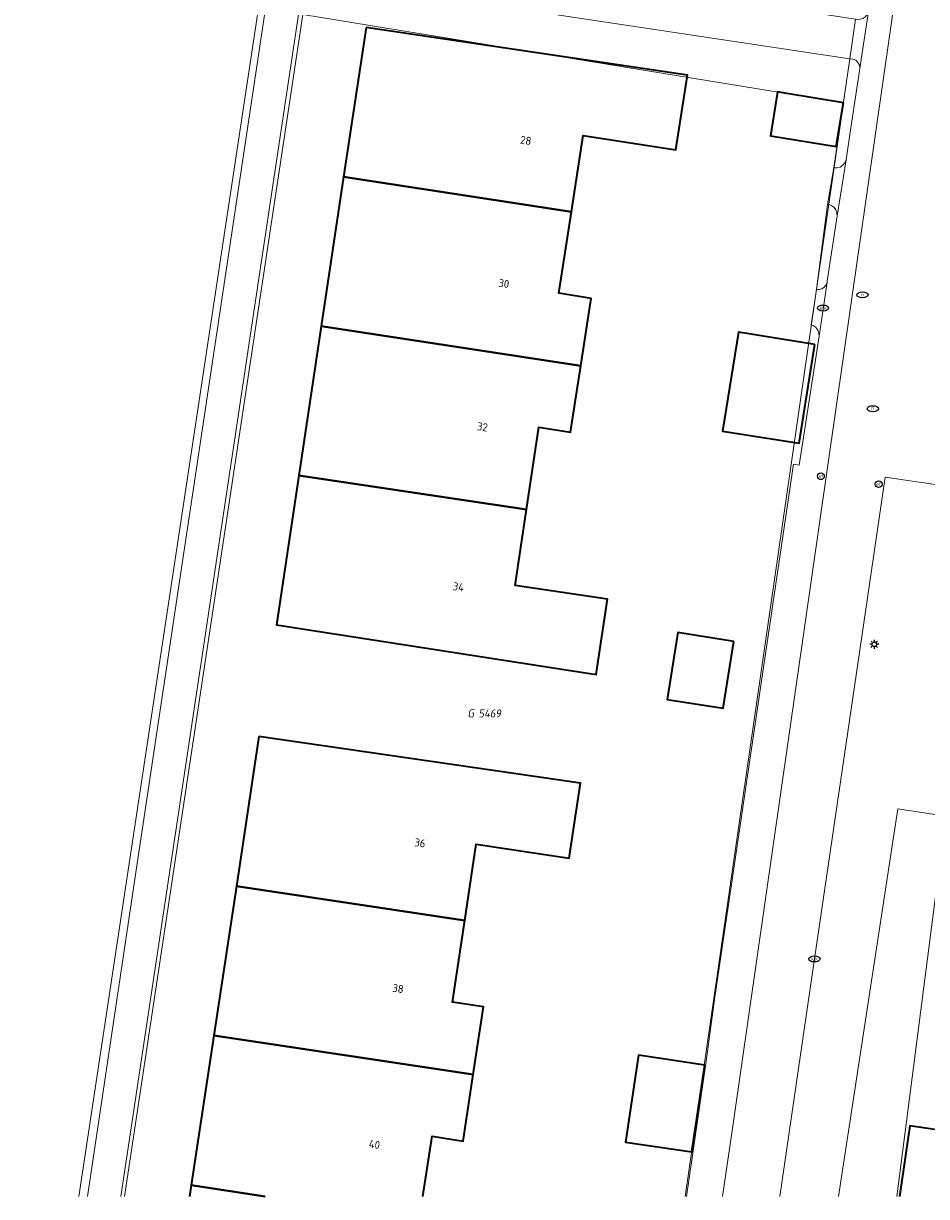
# Model space of a CAD drawing. Header units: metres. Extents: x 253395 to 254027, y 592765 to 593194.
# Tile 19 of 173: x 253511 to 253551, y 592765 to 592818. Entities that reach past the tile are written whole.
import ezdxf
from ezdxf.enums import TextEntityAlignment as Align
from ezdxf.lldxf.tags import DXFTag

# ---------------------------------------------------------------- set-up
doc = ezdxf.new("R2010")
doc.units = ezdxf.units.M
for name, color, linetype, lineweight in [('B-WE-IE-MEUBILAIR-S', 254, 'Continuous', 25), ('B-WE-KG-GRENS_PERCEEL-G', 254, 'KG-PERCEEL-SO', 18), ('B-WE-KG-GRENS_PERCEEL-S', 254, 'Continuous', 25), ('B-WE-OG-BEBOUWING-GV', 254, 'Continuous', 35), ('B-WE-OG-BEBOUWING-T18', 254, 'Continuous', 18), ('B-WE-OG-TERREIN_BEGROEID-GV', 254, 'Continuous', 18), ('B-WE-OG-TERREIN_ERF-GV', 254, 'Continuous', 18), ('B-WE-VH-OPENVERHARDING-GV', 254, 'Continuous', 18), ('B-WE-VH-OPENVERHARDING_STRAATBAKSTEEN-GV', 254, 'Continuous', 18), ('B-WE-VH-OPENVERHARDING_TEGEL-GV', 254, 'Continuous', 18)]:
    doc.layers.add(name, color=color, linetype=linetype, lineweight=lineweight)
doc.styles.add('NLCS-ISO', font='txt')
doc.styles.add('NLCS-ISO-M200-T18', font='txt', dxfattribs={"height": 0.36})
doc.styles.get("Standard").update_dxf_attribs({"font": 'simplex.shx'})
tags = doc.linetypes.add('KG-PERCEEL-SO', pattern='A,5.5,-2,["P",Standard,S=1.8,R=0,X=-0.5,Y=-0.9],-2,5.5,-2,[5,NLCS.SHX,S=0.75,R=0,X=0,Y=0],-2', length=19).pattern_tags.tags
tags[6] = DXFTag(74, 10)

# ---------------------------------------------------------------- blocks, each defined once
blk = doc.blocks.new('SIE-MEUBILAIR_PAAL_LICHTMAST-SO')
for points in [[(-0.62, 0), (-1, 0)], [(-0.71, 0.71), (-0.44, 0.44)], [(0, 1), (0, 0.62)], [(0.44, 0.44), (0.71, 0.71)], [(1, 0), (0.62, 0)], [(-0.71, -0.71), (-0.44, -0.44)], [(0, -0.62), (0, -1)], [(0.44, -0.44), (0.71, -0.71)]]:
    blk.add_lwpolyline(points)
blk.add_circle((0, 0), 0.5)
blk = doc.blocks.new('SIE-MEUBILAIR_PAAL_AFSLUITPAAL-SO')
blk.add_circle((0, 0), 0.75)
at = {"style": 'NLCS-ISO'}
blk.add_text('af', height=0.75, dxfattribs=at).set_placement((0, 0.05), align=Align.MIDDLE_CENTER)
blk = doc.blocks.new('SIE-MEUBILAIR_PUT_KOLK-SO')
blk.add_ellipse((0, 0), major_axis=(1.25, 0), ratio=0.54)
at = {"style": 'NLCS-ISO'}
blk.add_text('klk', height=0.75, dxfattribs=at).set_placement((0.03, 0), align=Align.MIDDLE_CENTER)
blk = doc.blocks.new('SIE-MEUBILAIR_PUT_RIOOLPUT-SO')
blk.add_ellipse((0, 0), major_axis=(1.25, 0), ratio=0.54)
at = {"style": 'NLCS-ISO'}
blk.add_text('ri', height=0.75, dxfattribs=at).set_placement((-0.04, 0.07), align=Align.MIDDLE_CENTER)
blk = doc.blocks.new('SKG-PERCEELNUMMER-SO')
at = {"style": 'NLCS-ISO', "oblique": 10, "flags": 1}
for tag, p in [('GEMEENTECODE', (0, 2.55)), ('PERCEELGROOTTE', (0, -2.45))]:
    blk.add_attdef(tag, text='', height=1.8, dxfattribs=at).set_placement(p, align=Align.MIDDLE_CENTER)
at = {"style": 'NLCS-ISO', "oblique": 10}
blk.add_attdef('SECTIE', text='', height=1.8, dxfattribs=at).set_placement((-0.5, 0), align=Align.MIDDLE_RIGHT)
blk.add_attdef('PERCEELNUMMER', text='', height=1.8, dxfattribs=at).set_placement((0.5, 0), align=Align.MIDDLE_LEFT)

msp = doc.modelspace()

# ---------------------------------------------------------------- linework, layer by layer
at = {"layer": 'B-WE-KG-GRENS_PERCEEL-G'}
for points in [[(253550.108, 592822.355), (253542.382, 592768.586), (253541.897, 592765.23)], [(253513.487, 592765.23), (253515.761, 592780.436), (253521.455, 592818.394)], [(253515.146, 592765.23), (253523.117, 592818.122), (253547.303, 592814.172), (253540.225, 592765.23)], [(253547.088, 592765.23), (253549.739, 592782.584), (253551.88, 592782.251)], [(253551.88, 592782.251), (253549.692, 592765.23)]]:
    msp.add_lwpolyline(points, dxfattribs=at)
at = {"layer": 'B-WE-OG-BEBOUWING-GV'}
for points in [[(253525.948, 592817.536), (253524.947, 592810.855), (253535.135, 592809.288), (253535.66, 592812.699), (253539.813, 592812.068), (253540.331, 592815.412)], [(253547.303, 592814.172), (253544.781, 592814.588), (253544.36, 592814.657), (253544.037, 592812.696), (253546.979, 592812.21)], [(253535.135, 592809.288), (253524.947, 592810.855), (253523.947, 592804.174), (253535.554, 592802.395), (253536.017, 592805.417), (253534.575, 592805.645)], [(253535.554, 592802.395), (253523.947, 592804.174), (253522.947, 592797.494), (253533.13, 592795.967), (253533.681, 592799.648), (253535.099, 592799.428)], [(253546.03, 592803.359), (253542.614, 592803.907), (253541.903, 592799.482), (253545.32, 592798.934)], [(253533.13, 592795.967), (253522.947, 592797.494), (253521.946, 592790.813), (253536.25, 592788.591), (253536.758, 592791.953), (253532.622, 592792.578)], [(253542.398, 592790.068), (253539.898, 592790.465), (253539.423, 592787.474), (253541.923, 592787.077)], [(253521.158, 592785.808), (253520.149, 592779.119), (253530.369, 592777.582), (253530.882, 592780.995), (253535.035, 592780.371), (253535.541, 592783.733)], [(253530.369, 592777.582), (253520.149, 592779.119), (253519.141, 592772.43), (253530.748, 592770.685), (253531.203, 592773.717), (253529.819, 592773.925)], [(253541.101, 592771.115), (253538.144, 592771.557), (253537.563, 592767.667), (253540.52, 592767.225)]]:
    msp.add_lwpolyline(points, close=True, dxfattribs=at)
for points in [[(253528.496, 592765.23), (253528.913, 592767.928), (253530.301, 592767.715), (253530.748, 592770.685), (253519.141, 592772.43), (253518.132, 592765.741), (253521.437, 592765.23)], [(253553.305, 592765.23), (253553.696, 592767.892), (253550.281, 592768.392), (253549.818, 592765.23)], [(253521.437, 592765.23), (253518.132, 592765.741), (253518.055, 592765.23)]]:
    msp.add_lwpolyline(points, dxfattribs=at)
at = {"layer": 'B-WE-OG-TERREIN_BEGROEID-GV'}
msp.add_lwpolyline([(253513.098, 592765.23), (253529.071, 592870.902), (253517.807, 592872.626), (253513.922, 592846.93), (253511.113, 592847.345), (253508.64, 592847.71)], dxfattribs=at)
at = {"layer": 'B-WE-OG-TERREIN_ERF-GV'}
for points in [[(253540.284, 592765.23), (253541.148, 592771.176), (253541.558, 592774.146), (253545.075, 592797.998), (253545.328, 592797.962), (253546.217, 592803.729), (253546.211, 592803.864), (253546.166, 592803.992), (253546.088, 592804.103), (253545.982, 592804.187), (253545.857, 592804.238), (253545.871, 592804.332), (253546.096, 592805.819), (253546.588, 592809.624), (253546.618, 592809.791), (253546.877, 592811.262), (253547.597, 592816.141), (253523.185, 592819.813), (253518.54, 592788.938), (253514.972, 592765.23)], [(253606.572, 592765.23), (253606.669, 592765.873), (253593.609, 592767.696), (253593.787, 592768.874), (253606.847, 592767.065), (253610.024, 592788.563), (253583.63, 592792.398), (253556.695, 592796.315), (253549.168, 592797.412), (253548.039, 592789.672), (253546.008, 592775.863), (253544.458, 592765.23)], [(253518.055, 592765.23), (253518.132, 592765.741), (253519.141, 592772.43), (253520.149, 592779.119), (253521.158, 592785.808), (253535.541, 592783.733), (253535.035, 592780.371), (253530.882, 592780.995), (253530.369, 592777.582), (253529.819, 592773.925), (253531.203, 592773.717), (253530.748, 592770.685), (253530.301, 592767.715), (253528.913, 592767.928), (253528.496, 592765.23)], [(253549.818, 592765.23), (253550.281, 592768.392), (253553.696, 592767.892), (253553.305, 592765.23)]]:
    msp.add_lwpolyline(points, dxfattribs=at)
for points in [[(253521.946, 592790.813), (253522.947, 592797.494), (253523.947, 592804.174), (253524.947, 592810.855), (253525.948, 592817.536), (253540.331, 592815.412), (253539.813, 592812.068), (253535.66, 592812.699), (253535.135, 592809.288), (253534.575, 592805.645), (253536.017, 592805.417), (253535.554, 592802.395), (253535.099, 592799.428), (253533.681, 592799.648), (253533.13, 592795.967), (253532.622, 592792.578), (253536.758, 592791.953), (253536.25, 592788.591)], [(253544.037, 592812.696), (253544.36, 592814.657), (253544.781, 592814.588), (253547.303, 592814.172), (253546.979, 592812.21)], [(253541.903, 592799.482), (253542.614, 592803.907), (253546.03, 592803.359), (253545.32, 592798.934)], [(253539.898, 592790.465), (253542.398, 592790.068), (253541.923, 592787.077), (253539.423, 592787.474)], [(253538.144, 592771.557), (253541.101, 592771.115), (253540.52, 592767.225), (253537.563, 592767.667)]]:
    msp.add_lwpolyline(points, close=True, dxfattribs=at)
at = {"layer": 'B-WE-VH-OPENVERHARDING-GV'}
for points in [[(253551.681, 592839.228), (253550.498, 592831.762), (253550.3, 592830.168), (253548.972, 592822.019), (253548.791, 592820.758), (253548.431, 592818.258), (253548.043, 592815.72), (253548.024, 592815.596), (253547.607, 592812.854), (253547.424, 592811.621), (253547.022, 592809.114), (253546.578, 592806.183), (253546.571, 592806.137), (253546.217, 592803.729), (253545.328, 592797.962), (253545.075, 592797.998), (253541.558, 592774.146), (253541.148, 592771.176), (253540.284, 592765.23)], [(253544.458, 592765.23), (253546.008, 592775.863), (253548.039, 592789.672), (253549.168, 592797.412), (253556.695, 592796.315)]]:
    msp.add_lwpolyline(points, dxfattribs=at)
at = {"layer": 'B-WE-VH-OPENVERHARDING_STRAATBAKSTEEN-GV'}
for points in [[(253548.431, 592818.258), (253548.381, 592818.131), (253548.296, 592818.024), (253548.183, 592817.946), (253548.054, 592817.904), (253547.917, 592817.901), (253547.852, 592817.911), (253547.597, 592816.141), (253547.733, 592816.127), (253547.857, 592816.07), (253547.957, 592815.976), (253548.021, 592815.855), (253548.043, 592815.72)], [(253547.424, 592811.621), (253547.373, 592811.485), (253547.283, 592811.372), (253547.161, 592811.292), (253547.021, 592811.255), (253546.877, 592811.262), (253546.618, 592809.791), (253546.588, 592809.624), (253546.669, 592809.616), (253546.793, 592809.565), (253546.897, 592809.482), (253546.973, 592809.373), (253547.016, 592809.247), (253547.022, 592809.114)], [(253546.571, 592806.137), (253546.526, 592806.018), (253546.447, 592805.92), (253546.343, 592805.85), (253546.221, 592805.815), (253546.096, 592805.819), (253545.871, 592804.332), (253545.857, 592804.238), (253545.982, 592804.187), (253546.088, 592804.103), (253546.166, 592803.992), (253546.211, 592803.864), (253546.217, 592803.729)]]:
    msp.add_lwpolyline(points, close=True, dxfattribs=at)
at = {"layer": 'B-WE-VH-OPENVERHARDING_TEGEL-GV'}
msp.add_lwpolyline([(253514.972, 592765.23), (253518.54, 592788.938), (253523.185, 592819.813), (253547.597, 592816.141), (253547.852, 592817.911), (253523.437, 592821.642), (253523.688, 592823.312), (253525.949, 592838.357), (253528.615, 592855.62), (253530.29, 592866.537), (253530.916, 592870.621), (253529.569, 592870.826), (253529.071, 592870.902), (253513.098, 592765.23)], dxfattribs=at)
for points in [[(253548.024, 592815.596), (253548.043, 592815.72), (253548.021, 592815.855), (253547.957, 592815.976), (253547.857, 592816.07), (253547.733, 592816.127), (253547.597, 592816.141), (253546.877, 592811.262), (253547.021, 592811.255), (253547.161, 592811.292), (253547.283, 592811.372), (253547.373, 592811.485), (253547.424, 592811.621), (253547.607, 592812.854)], [(253547.022, 592809.114), (253547.016, 592809.247), (253546.973, 592809.373), (253546.897, 592809.482), (253546.793, 592809.565), (253546.669, 592809.616), (253546.588, 592809.624), (253546.096, 592805.819), (253546.221, 592805.815), (253546.343, 592805.85), (253546.447, 592805.92), (253546.526, 592806.018), (253546.571, 592806.137), (253546.578, 592806.183)]]:
    msp.add_lwpolyline(points, close=True, dxfattribs=at)

# ---------------------------------------------------------------- block references
at = {"layer": 'B-WE-IE-MEUBILAIR-S', "xscale": 0.2, "yscale": 0.2, "zscale": 0.2}
for name, p in [('SIE-MEUBILAIR_PUT_RIOOLPUT-SO', (253548.158, 592805.575)), ('SIE-MEUBILAIR_PUT_KOLK-SO', (253546.391, 592804.983)), ('SIE-MEUBILAIR_PUT_RIOOLPUT-SO', (253548.625, 592800.478)), ('SIE-MEUBILAIR_PAAL_AFSLUITPAAL-SO', (253546.3, 592797.458)), ('SIE-MEUBILAIR_PAAL_AFSLUITPAAL-SO', (253548.882, 592797.106)), ('SIE-MEUBILAIR_PAAL_LICHTMAST-SO', (253548.686, 592789.94)), ('SIE-MEUBILAIR_PUT_KOLK-SO', (253546.008, 592775.863))]:
    msp.add_blockref(name, p, dxfattribs=at)
at = {"layer": 'B-WE-KG-GRENS_PERCEEL-S', "xscale": 0.2, "yscale": 0.2, "zscale": 0.2}
msp.add_blockref('SKG-PERCEELNUMMER-SO', (253530.881, 592786.849), dxfattribs=at).add_auto_attribs({'PERCEELNUMMER': '5469', 'SECTIE': 'G'})

# ---------------------------------------------------------------- texts
at = {"layer": 'B-WE-OG-BEBOUWING-T18', "style": 'NLCS-ISO-M200-T18'}
for s, rotation, p in [('28', 351.3, (253533.098, 592812.486)), ('30', 351.3, (253532.114, 592806.086)), ('32', 351.5, (253531.157, 592799.668)), ('34', 351.5, (253530.084, 592792.51)), ('36', 351.5, (253528.362, 592781.053)), ('38', 351.5, (253527.383, 592774.539)), ('40', 351.2, (253526.327, 592767.564))]:
    msp.add_text(s, height=0.36, rotation=rotation, dxfattribs=at).set_placement(p, align=Align.MIDDLE)

doc.saveas('drawing.dxf')
